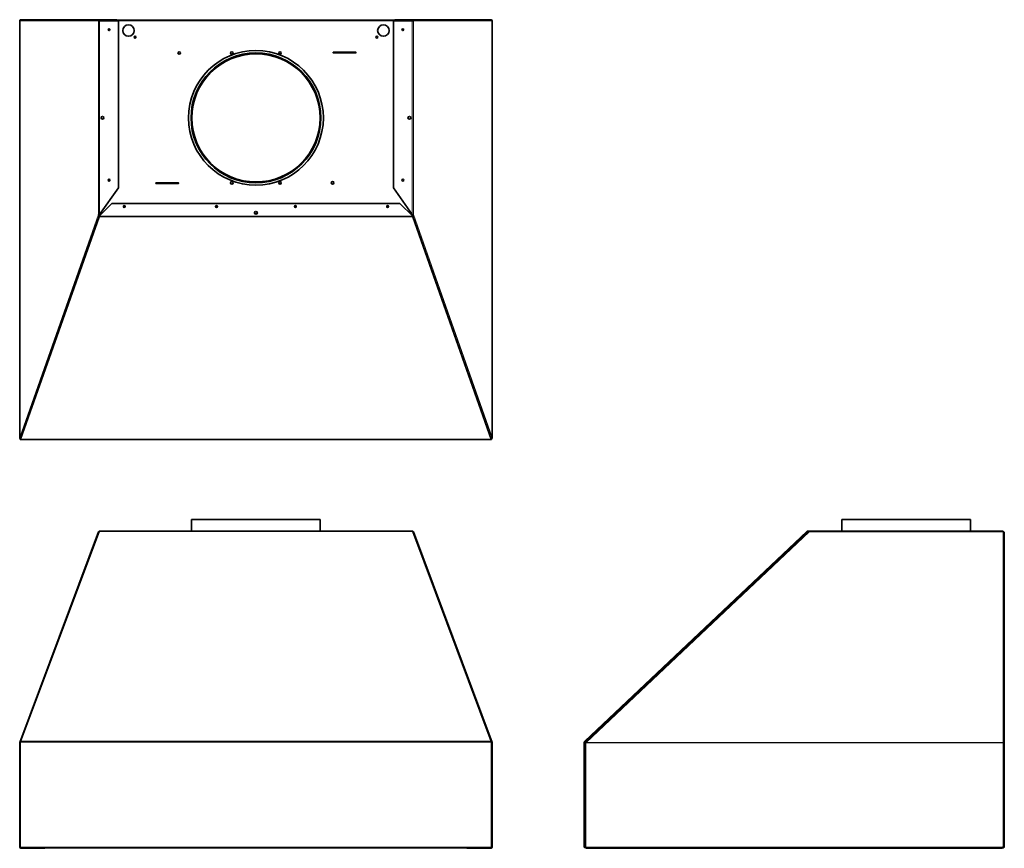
# Model space of a CAD drawing. Extents: x -1 to 73.9, y -1.5 to 61.5.
import ezdxf

# ---------------------------------------------------------------- set-up
doc = ezdxf.new("R2010")
doc.units = 0
doc.header["$MEASUREMENT"] = 0

msp = doc.modelspace()

# ---------------------------------------------------------------- linework, layer by layer
at = {"color": 7, "lineweight": 35}
for p, q in [((-0.959, 61.441), (-0.959, 29.721)), ((-0.954, 61.441), (-0.959, 61.441)), ((-0.87, 61.53), (-0.863, 61.53)), ((5.114, 61.53), (-0.863, 61.53)), ((5.114, 61.441), (5.03, 61.441)), ((5.085, 61.471), (5.066, 61.471)), ((5.085, 61.471), (5.085, 61.492)), ((5.114, 61.53), (6.435, 61.53)), ((5.114, 61.501), (28.887, 61.501)), ((5.114, 61.501), (5.139, 61.501)), ((5.114, 61.441), (6.552, 61.441)), ((6.435, 61.53), (6.435, 61.501)), ((6.552, 61.441), (6.552, 48.745)), ((28.887, 61.441), (27.449, 61.441)), ((27.449, 61.441), (27.449, 48.745)), ((28.887, 61.53), (27.566, 61.53)), ((27.566, 61.53), (27.566, 61.501)), ((28.887, 61.501), (28.862, 61.501)), ((28.887, 61.53), (34.864, 61.53)), ((28.971, 61.441), (28.887, 61.441)), ((28.917, 61.492), (28.917, 61.471)), ((28.936, 61.471), (28.917, 61.471)), ((34.871, 61.53), (34.864, 61.53)), ((34.955, 61.441), (34.961, 61.441)), ((34.961, 61.441), (34.961, 29.721)), ((24.58, 59.058), (22.906, 59.058)), ((22.906, 58.996), (24.58, 58.996)), ((5.114, 46.703), (6.552, 48.745)), ((11.095, 49.121), (9.421, 49.121)), ((9.421, 49.059), (11.095, 49.059)), ((28.887, 46.703), (27.449, 48.745)), ((5.08, 46.583), (6.05, 47.548)), ((6.05, 47.548), (27.951, 47.548)), ((27.951, 47.548), (28.921, 46.583)), ((5.071, 46.542), (-0.895, 29.651)), ((5.071, 46.522), (-0.895, 29.63)), ((5.114, 46.703), (5.03, 46.703)), ((5.071, 46.522), (5.071, 46.542)), ((5.111, 46.686), (5.111, 46.703)), ((5.112, 46.638), (5.112, 46.658)), ((5.133, 46.638), (5.112, 46.638)), ((5.133, 46.638), (5.134, 46.658)), ((5.135, 46.638), (5.133, 46.638)), ((28.866, 46.638), (28.868, 46.638)), ((28.868, 46.638), (28.868, 46.658)), ((28.868, 46.638), (28.889, 46.638)), ((28.887, 46.703), (28.971, 46.703)), ((28.889, 46.638), (28.889, 46.658)), ((28.891, 46.686), (28.891, 46.703)), ((28.93, 46.522), (28.93, 46.542)), ((34.896, 29.651), (28.93, 46.542)), ((34.896, 29.63), (28.93, 46.522)), ((-0.959, 29.721), (-0.93, 29.721)), ((-0.93, 29.721), (-0.93, 29.728)), ((-0.919, 29.721), (-0.93, 29.721)), ((-0.879, 29.697), (-0.919, 29.697)), ((-0.919, 29.687), (-0.919, 29.697)), ((-0.919, 29.647), (-0.919, 29.632)), ((-0.919, 29.632), (-0.919, 29.602)), ((34.921, 29.602), (-0.919, 29.602)), ((-0.889, 29.668), (-0.897, 29.668)), ((-0.895, 29.63), (-0.895, 29.651)), ((34.921, 29.697), (34.88, 29.697)), ((34.898, 29.668), (34.89, 29.668)), ((34.896, 29.63), (34.896, 29.651)), ((34.92, 29.721), (34.931, 29.721)), ((34.921, 29.687), (34.921, 29.697)), ((34.921, 29.647), (34.921, 29.632)), ((34.921, 29.632), (34.921, 29.602)), ((34.931, 29.721), (34.931, 29.728)), ((34.961, 29.721), (34.931, 29.721)), ((12.111, 23.511), (17.001, 23.511)), ((12.111, 23.511), (12.111, 22.615)), ((17.001, 23.511), (21.891, 23.511)), ((21.891, 23.511), (21.891, 22.615)), ((61.533, 23.511), (71.313, 23.511)), ((61.533, 23.511), (61.533, 22.615)), ((71.313, 23.511), (71.313, 22.615)), ((5.03, 22.557), (-0.954, 6.552)), ((5.071, 22.591), (-0.895, 6.64)), ((5.067, 22.582), (5.065, 22.581)), ((5.071, 22.591), (5.08, 22.615)), ((28.921, 22.615), (5.08, 22.615)), ((28.921, 22.615), (28.93, 22.591)), ((34.896, 6.64), (28.93, 22.591)), ((28.934, 22.582), (28.936, 22.581)), ((28.971, 22.557), (34.955, 6.552)), ((41.994, 6.64), (58.886, 22.591)), ((42.015, 6.618), (58.906, 22.569)), ((58.743, 22.351), (59, 22.586)), ((58.743, 22.351), (59, 22.586)), ((58.886, 22.591), (58.906, 22.569)), ((59.912, 22.615), (58.947, 22.615)), ((58.947, 22.615), (58.947, 22.586)), ((59.004, 22.586), (58.947, 22.586)), ((59.002, 22.587), (59.015, 22.581)), ((59.002, 22.587), (59.002, 22.587)), ((59.006, 22.586), (59.015, 22.581)), ((59.067, 22.586), (59.006, 22.586)), ((59.015, 22.581), (59.067, 22.557)), ((59.015, 22.581), (59.02, 22.579)), ((59.05, 22.586), (59.067, 22.586)), ((73.805, 22.615), (59.067, 22.615)), ((59.067, 22.615), (59.067, 22.557)), ((73.805, 22.557), (73.805, 22.615)), ((73.894, 22.526), (73.894, 6.54)), ((43.488, 7.946), (58.743, 22.351)), ((43.488, 7.946), (58.743, 22.351)), ((42.104, 6.632), (43.488, 7.946)), ((42.104, 6.632), (43.488, 7.946)), ((-0.959, 6.521), (-0.959, -1.419)), ((-0.959, 6.521), (-0.919, 6.521)), ((-0.954, 6.552), (-0.926, 6.542)), ((-0.919, 6.575), (-0.895, 6.64)), ((-0.919, -1.411), (-0.919, 6.575)), ((34.896, 6.64), (34.921, 6.575)), ((34.921, -1.411), (34.921, 6.575)), ((34.961, 6.521), (34.921, 6.521)), ((34.955, 6.552), (34.927, 6.542)), ((34.961, 6.521), (34.961, -1.419)), ((41.996, 6.575), (41.966, 6.575)), ((41.966, -1.411), (41.966, 6.575)), ((41.994, 6.64), (42.015, 6.618)), ((41.996, -1.411), (41.996, 6.575)), ((42.085, 6.521), (41.996, 6.521)), ((42.07, 6.599), (42.104, 6.632)), ((42.07, 6.599), (42.104, 6.632)), ((42.091, 6.577), (42.07, 6.599)), ((42.091, 6.577), (42.07, 6.599)), ((42.085, 6.521), (42.118, 6.552)), ((42.085, 6.521), (42.114, 6.548)), ((73.805, 6.552), (73.805, 6.521)), ((73.805, 6.521), (73.835, 6.517)), ((73.835, 6.535), (73.835, 6.545)), ((73.865, 6.535), (73.835, 6.535)), ((73.835, 6.517), (73.835, 6.535)), ((73.894, 6.54), (73.865, 6.54)), ((73.865, 6.512), (73.865, 6.535)), ((73.894, 6.501), (73.894, 6.54)), ((73.894, -1.419), (73.894, 6.501)), ((-0.919, -1.419), (-0.959, -1.419)), ((-0.919, -1.411), (-0.919, -1.459)), ((34.921, -1.459), (-0.919, -1.459)), ((-0.889, -1.465), (-0.889, -1.459)), ((-0.889, -1.465), (0.939, -1.465)), ((0.901, -1.479), (-0.87, -1.479)), ((0.978, -1.465), (33.024, -1.465)), ((33.062, -1.465), (34.891, -1.465)), ((33.1, -1.479), (34.871, -1.479)), ((34.891, -1.465), (34.891, -1.459)), ((34.921, -1.411), (34.921, -1.459)), ((34.961, -1.419), (34.921, -1.419)), ((42.085, -1.419), (41.997, -1.419)), ((42.085, -1.419), (42.085, -1.509)), ((73.75, -1.419), (73.75, -1.509)), ((73.75, -1.419), (73.805, -1.419)), ((73.805, -1.419), (73.894, -1.419)), ((73.835, -1.465), (73.835, -1.419)), ((73.835, -1.465), (73.865, -1.465)), ((73.865, -1.465), (73.865, -1.419)), ((0.901, -1.509), (-0.87, -1.509)), ((33.1, -1.509), (34.871, -1.509)), ((73.75, -1.509), (42.085, -1.509))]:
    msp.add_line(p, q, dxfattribs=at)
at = {"color": 7, "lineweight": 13}
for p, q in [((-0.954, 61.441), (-0.954, 29.754)), ((-0.954, 61.441), (5.03, 61.441)), ((5.03, 61.441), (5.03, 46.703)), ((5.114, 61.441), (5.114, 46.703)), ((6.552, 61.431), (27.449, 61.431)), ((28.887, 61.441), (28.887, 46.703)), ((34.955, 61.441), (28.971, 61.441)), ((28.971, 61.441), (28.971, 46.703)), ((34.955, 61.441), (34.955, 29.754)), ((5.03, 46.703), (-0.954, 29.754)), ((28.93, 46.522), (5.071, 46.522)), ((28.921, 46.583), (5.08, 46.583)), ((5.1, 46.603), (5.112, 46.638)), ((5.111, 46.686), (5.184, 46.686)), ((28.817, 46.686), (28.891, 46.686)), ((28.901, 46.603), (28.889, 46.638)), ((28.971, 46.703), (34.955, 29.754)), ((34.896, 29.63), (-0.895, 29.63)), ((28.93, 22.591), (5.071, 22.591)), ((42.07, 6.599), (59.002, 22.587)), ((59.067, 22.557), (42.118, 6.552)), ((73.805, 22.557), (59.067, 22.557)), ((73.805, 6.552), (73.805, 22.557)), ((34.921, 6.575), (-0.919, 6.575)), ((34.896, 6.64), (-0.895, 6.64)), ((73.805, 6.521), (42.085, 6.521)), ((42.085, 6.521), (42.085, -1.419)), ((73.805, 6.552), (42.118, 6.552)), ((73.805, -1.419), (73.805, 6.521)), ((-0.919, -1.411), (34.921, -1.411)), ((42.085, -1.419), (73.75, -1.419))]:
    msp.add_line(p, q, dxfattribs=at)
at = {"color": 7, "lineweight": 35}
for points in [[(-0.863, 61.53), (-0.877, 61.529), (-0.89, 61.526), (-0.903, 61.52), (-0.915, 61.513), (-0.926, 61.504), (-0.935, 61.493), (-0.943, 61.481), (-0.948, 61.468), (-0.952, 61.454), (-0.954, 61.441)], [(5.11, 61.441), (5.109, 61.453), (5.107, 61.464), (5.105, 61.475), (5.101, 61.484), (5.098, 61.49), (5.095, 61.495), (5.091, 61.498), (5.088, 61.5), (5.085, 61.501)], [(5.11, 61.441), (5.107, 61.451), (5.103, 61.46), (5.097, 61.466), (5.091, 61.47), (5.085, 61.471)], [(28.917, 61.501), (28.912, 61.5), (28.907, 61.496), (28.903, 61.49), (28.898, 61.479), (28.894, 61.466), (28.892, 61.451), (28.891, 61.441)], [(28.917, 61.471), (28.911, 61.47), (28.906, 61.468), (28.901, 61.463), (28.898, 61.459), (28.895, 61.454), (28.893, 61.447), (28.891, 61.441)], [(34.864, 61.53), (34.878, 61.529), (34.891, 61.526), (34.904, 61.52), (34.916, 61.513), (34.927, 61.504), (34.936, 61.493), (34.944, 61.481), (34.95, 61.468), (34.953, 61.455), (34.955, 61.441)], [(5.08, 46.666), (5.073, 46.671), (5.067, 46.678), (5.063, 46.686), (5.059, 46.694), (5.058, 46.703)], [(28.921, 46.666), (28.928, 46.671), (28.934, 46.678), (28.939, 46.686), (28.942, 46.694), (28.943, 46.703)], [(-0.954, 29.754), (-0.948, 29.746), (-0.941, 29.737), (-0.932, 29.73), (-0.924, 29.725), (-0.916, 29.72), (-0.903, 29.714), (-0.889, 29.71), (-0.875, 29.707)], [(-0.919, 29.632), (-0.912, 29.633), (-0.905, 29.637), (-0.899, 29.644), (-0.895, 29.651)], [(34.955, 29.754), (34.95, 29.746), (34.942, 29.737), (34.933, 29.73), (34.925, 29.725), (34.917, 29.72), (34.904, 29.714), (34.89, 29.71), (34.876, 29.707)], [(34.896, 29.651), (34.902, 29.642), (34.908, 29.636), (34.915, 29.633), (34.921, 29.632)], [(-0.954, 6.552), (-0.95, 6.561), (-0.944, 6.57), (-0.937, 6.577), (-0.931, 6.582), (-0.924, 6.586), (-0.913, 6.592)], [(-0.919, 6.545), (-0.923, 6.545), (-0.925, 6.544), (-0.926, 6.542)], [(34.955, 6.552), (34.951, 6.561), (34.945, 6.57), (34.938, 6.577), (34.932, 6.582), (34.925, 6.586), (34.914, 6.592)], [(34.921, 6.545), (34.925, 6.544), (34.926, 6.543), (34.927, 6.542)], [(42.118, 6.552), (42.099, 6.576), (42.089, 6.585), (42.081, 6.593), (42.075, 6.597), (42.072, 6.599), (42.071, 6.599), (42.071, 6.599), (42.07, 6.599)], [(42.114, 6.548), (42.103, 6.563), (42.095, 6.573), (42.091, 6.577), (42.091, 6.577), (42.091, 6.577)], [(42.114, 6.548), (42.103, 6.563), (42.095, 6.573), (42.091, 6.577), (42.091, 6.577), (42.091, 6.577)], [(73.894, 6.54), (73.894, 6.542), (73.892, 6.544), (73.886, 6.548), (73.876, 6.551), (73.868, 6.553), (73.858, 6.554), (73.845, 6.555), (73.831, 6.554), (73.805, 6.552)], [(73.865, 6.54), (73.865, 6.54), (73.864, 6.541), (73.862, 6.542), (73.856, 6.544), (73.844, 6.545), (73.828, 6.545), (73.811, 6.543), (73.805, 6.542)], [(73.805, 6.521), (73.849, 6.514), (73.869, 6.511), (73.885, 6.507), (73.891, 6.505), (73.893, 6.503), (73.894, 6.502), (73.894, 6.501)]]:
    msp.add_lwpolyline(points, dxfattribs=at)
for centre, radius in [((5.833, 60.768), 0.068), ((7.311, 60.701), 0.437), ((26.691, 60.701), 0.437), ((28.168, 60.768), 0.068), ((7.811, 60.201), 0.068), ((26.191, 60.201), 0.068), ((17.001, 54.059), 5.125), ((11.171, 58.996), 0.098), ((17.001, 54.059), 4.937), ((17.001, 54.059), 4.89), ((17.001, 54.059), 4.875), ((15.171, 58.996), 0.098), ((18.83, 58.996), 0.098), ((5.336, 54.069), 0.107), ((28.666, 54.069), 0.107), ((5.833, 49.32), 0.068), ((15.171, 49.121), 0.098), ((18.83, 49.121), 0.098), ((22.83, 49.121), 0.098), ((28.168, 49.32), 0.068), ((6.991, 47.315), 0.068), ((14.001, 47.315), 0.068), ((20.001, 47.315), 0.068), ((27.011, 47.315), 0.068), ((17.001, 46.843), 0.106)]:
    msp.add_circle(centre, radius, dxfattribs=at)
at = {"color": 7, "lineweight": 13}
msp.add_circle((17.001, 54.059), 4.935, dxfattribs=at)
at = {"color": 7, "lineweight": 35}
for centre, radius, start, end in [((-0.87, 61.441), 0.0895, 90, 179.99999), ((34.871, 61.441), 0.0895, 0, 90), ((22.906, 59.027), 0.031, 90, 270), ((24.58, 59.027), 0.031, 270, 90), ((9.421, 49.09), 0.031, 90, 270), ((11.095, 49.09), 0.031, 270, 90), ((6.991, 47.286), 0.068, 12.11655, 167.88352), ((14.001, 47.347), 0.068, 193.84837, 346.15164), ((20.001, 47.347), 0.068, 193.84837, 346.1517), ((27.011, 47.286), 0.068, 12.11655, 167.88352), ((5.105, 46.716), 0.0762, 189.87321, 238.18037), ((5.112, 46.727), 0.0891, 238.34514, 270.33195), ((5.107, 46.71), 0.0518, 238.5843, 273.76991), ((17.001, 46.875), 0.106, 188.83711, 351.16296), ((28.889, 46.727), 0.0891, 269.66804, 301.65486), ((28.894, 46.71), 0.0518, 266.23009, 301.4157), ((28.896, 46.716), 0.0762, 301.81964, 350.12678), ((-0.86, 29.721), 0.0998, 160.59839, 180.02917), ((-0.87, 29.721), 0.0895, 180.00001, 247.61665), ((-0.87, 29.721), 0.06, 179.99999, 250.37258), ((34.871, 29.721), 0.06, 289.62756, 360), ((34.871, 29.721), 0.0895, 292.38335, 360), ((34.861, 29.721), 0.0998, 359.97082, 19.40162), ((5.114, 22.526), 0.0895, 114.49426, 159.5), ((28.887, 22.526), 0.0895, 20.5, 65.50574), ((58.947, 22.526), 0.0895, 90, 133.36), ((58.947, 22.526), 0.06, 90, 133.36), ((59.05, 22.516), 0.0695, 90, 115.5575), ((73.795, 22.516), 0.0695, 30.62916, 82.1436), ((-0.87, 6.521), 0.0895, 159.5, 179.99999), ((-0.87, 6.521), 0.06, 159.5, 180.00001), ((-0.882, 6.526), 0.0467, 142.43685, 159.43013), ((34.884, 6.526), 0.0467, 20.56988, 37.56315), ((34.871, 6.521), 0.06, 360, 20.5), ((34.871, 6.521), 0.0895, 360, 20.5), ((42.056, 6.575), 0.0895, 133.36, 179.99999), ((42.056, 6.575), 0.06, 133.36, 179.99999), ((-0.87, -1.419), 0.0895, 180.00001, 270), ((-0.87, -1.419), 0.06, 180.00001, 214.41159), ((-0.87, -1.419), 0.06, 221.73864, 270), ((0.901, -1.419), 0.06, 270, 318.26136), ((0.901, -1.419), 0.0895, 270, 333.49333), ((33.1, -1.419), 0.0895, 206.50666, 270), ((33.1, -1.419), 0.06, 221.73864, 270), ((34.871, -1.419), 0.0895, 270, 0), ((34.871, -1.419), 0.06, 270, 318.26136), ((34.871, -1.419), 0.06, 325.58841, 0), ((42.014, -1.411), 0.0475, 180.00001, 350.8469), ((42.014, -1.411), 0.018, 180.00001, 335.17966)]:
    msp.add_arc(centre, radius, start, end, dxfattribs=at)
for centre, major_axis, ratio, start_param, end_param in [((5.114, 61.441), (0, 0.0895), 0.936672, 0, 1.570796), ((5.114, 61.441), (0, 0.06), 0.936672, 0, 1.570796), ((28.887, 61.441), (0, 0.0895), 0.936672, 4.712389, 6.283185), ((28.887, 61.441), (0, 0.06), 0.936672, 4.712389, 6.283185), ((5.046, 46.583), (0, -0.0599), 0.557378, 0.814257, 1.571866), ((5.046, 46.583), (0, -0.0895), 0.373875, 0.814037, 1.571134), ((28.955, 46.583), (0, -0.0599), 0.557378, 4.71132, 5.468928), ((28.955, 46.583), (0, -0.0895), 0.373875, 4.712051, 5.469149), ((-0.919, 29.692), (0, -0.0895), 0.373978, 6.283177, 7.097131), ((34.921, 29.692), (0, -0.0895), 0.373978, 5.469239, 6.283194), ((5.122, 22.547), (0.0927, -0.0049), 0.435321, 2.251357, 3.00538), ((28.879, 22.547), (0.0927, 0.0049), 0.435321, 0.136212, 0.890236), ((73.805, 22.526), (0.0895, 0), 0.350207, 0, 1.570796), ((73.805, 22.526), (-0.0895, 0), 0.350207, 3.141593, 4.11567)]:
    msp.add_ellipse(centre, major_axis=major_axis, ratio=ratio, start_param=start_param, end_param=end_param, dxfattribs=at)

doc.saveas('drawing.dxf')
